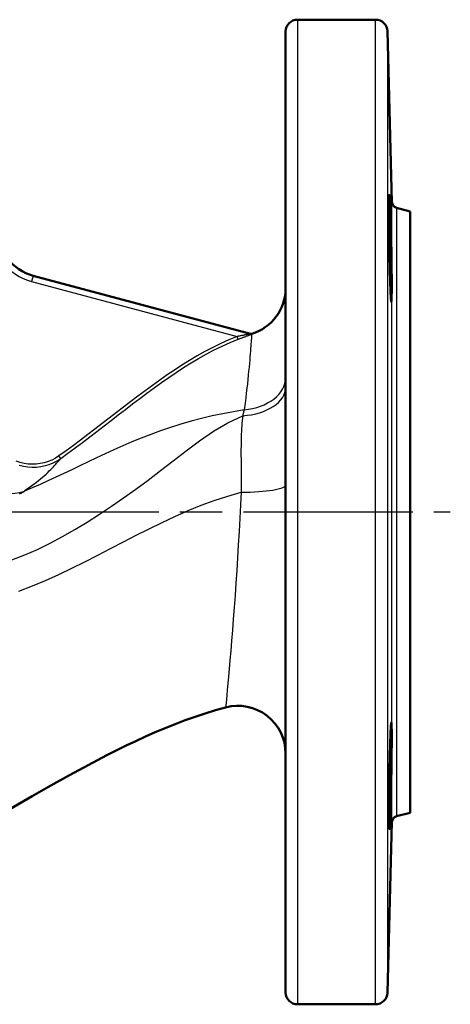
# Model space of a CAD drawing. Header units: millimetres. Extents: x 124 to 897, y 238 to 1237.
# Tile 4 of 14: x 460 to 532, y 554 to 719. Entities that reach past the tile are written whole.
import ezdxf

# ---------------------------------------------------------------- set-up
doc = ezdxf.new("R2010")
doc.units = ezdxf.units.MM
doc.header["$LTSCALE"] = 5
doc.linetypes.add('CHAIN', pattern=[0.3543, 0.2362, -0.0295, 0.0591, -0.0295])
for name, color, linetype, lineweight in [('Mittellinie(DIN)', 4, 'CHAIN', 25), ('Sichtbare Kanten(DIN)', 7, 'Continuous', 50), ('Sichtbare tangentiale Kanten(DIN)', 3, 'Continuous', 25)]:
    doc.layers.add(name, color=color, linetype=linetype, lineweight=lineweight)

msp = doc.modelspace()

# ---------------------------------------------------------------- linework, layer by layer
at = {"layer": 'Mittellinie(DIN)', "linetype": 'CHAIN', "ltscale": 23.990969}
msp.add_line((284.63, 636.03), (531.75, 636.03), dxfattribs=at)
at = {"layer": 'Sichtbare Kanten(DIN)'}
for p, q in [((506.19, 718.53), (519.25, 718.53)), ((504.19, 555.53), (504.19, 716.53)), ((521.99, 687.96), (521.25, 716.58)), ((525.01, 686.41), (522.74, 687.02)), ((525.01, 585.64), (525.01, 686.41)), ((498.32, 665.88), (461.94, 675.62)), ((525.01, 585.64), (522.74, 585.03)), ((521.99, 584.09), (521.25, 555.48)), ((506.19, 553.53), (519.25, 553.53))]:
    msp.add_line(p, q, dxfattribs=at)
at = {"layer": 'Sichtbare Kanten(DIN)', "flags": 128}
for points in [[(521.74, 673.01), (521.68, 674.62), (521.62, 676.66), (521.57, 678.92), (521.53, 681.21), (521.5, 683.51), (521.48, 685.58), (521.48, 687.23), (521.5, 688.46), (521.52, 689.12), (521.56, 689.17), (521.61, 688.62), (521.67, 687.49), (521.73, 685.88), (521.79, 683.9), (521.85, 681.6), (521.89, 679.27), (521.93, 676.97), (521.95, 674.87), (521.95, 673.21), (521.93, 671.97), (521.9, 671.32), (521.85, 671.28), (521.8, 671.87), (521.74, 673.01)], [(494.15, 603.28), (492.43, 602.8), (490.73, 602.28), (489.03, 601.72), (487.35, 601.12), (485.68, 600.49), (484.02, 599.82), (482.37, 599.12), (480.73, 598.4), (479.1, 597.65), (477.49, 596.88), (474.29, 595.29), (471.13, 593.63), (468, 591.92), (464.88, 590.18), (461.78, 588.41), (455.59, 584.86), (452.48, 583.1), (449.36, 581.38), (446.21, 579.7), (444.62, 578.89), (443.01, 578.1)], [(521.74, 586.45), (521.68, 584.79), (521.62, 583.57), (521.57, 582.93), (521.53, 582.89), (521.5, 583.46), (521.48, 584.6), (521.48, 586.19), (521.5, 588.2), (521.52, 590.48), (521.56, 592.79), (521.61, 595.05), (521.67, 597.14), (521.73, 598.83), (521.79, 600.05), (521.85, 600.73), (521.89, 600.78), (521.93, 600.23), (521.95, 599.07), (521.95, 597.47), (521.93, 595.43), (521.9, 593.14), (521.85, 590.83), (521.8, 588.5), (521.74, 586.45)]]:
    msp.add_lwpolyline(points, dxfattribs=at)
at = {"layer": 'Sichtbare Kanten(DIN)'}
for centre, radius, start, end in [((506.19, 716.53), 2, 90, 180), ((519.25, 716.53), 2, 1.5, 90), ((522.99, 687.99), 1, 181.5, 255), ((464.01, 683.35), 8, 180, 255), ((496.19, 673.55), 8, 286.9762, 0), ((498.38, 666.38), 0.5, 255, 286.9762), ((496.19, 595.55), 8, 0, 104.7836), ((522.99, 584.07), 1, 105, 178.5), ((506.19, 555.53), 2, 180, 270), ((519.25, 555.53), 2, 270, 358.5)]:
    msp.add_arc(centre, radius, start, end, dxfattribs=at)
at = {"layer": 'Sichtbare tangentiale Kanten(DIN)'}
for p, q in [((506.19, 718.53), (506.19, 553.53)), ((519.25, 553.53), (519.25, 718.53)), ((521.25, 716.58), (521.25, 555.48)), ((521.99, 584.09), (521.99, 687.96)), ((522.74, 687.02), (522.74, 585.03)), ((461.94, 675.62), (461.68, 674.66)), ((461.68, 674.66), (496.07, 665.44)), ((496.25, 664.98), (496.07, 665.44)), ((498.51, 665.83), (498.51, 665.82)), ((498.51, 665.79), (498.51, 665.82)), ((498.6, 665.88), (498.53, 665.9)), ((466.54, 645.02), (466.25, 645.42))]:
    msp.add_line(p, q, dxfattribs=at)
at = {"layer": 'Sichtbare tangentiale Kanten(DIN)', "flags": 128}
for points in [[(496.07, 665.44), (494.69, 664.88), (493.33, 664.28), (491.99, 663.62), (490.68, 662.93), (489.38, 662.2), (488.1, 661.44), (486.84, 660.64), (485.59, 659.82), (484.35, 658.99), (483.12, 658.13), (481.9, 657.25), (480.68, 656.36), (479.47, 655.46), (478.27, 654.54), (477.07, 653.62), (475.87, 652.7), (474.68, 651.77), (473.48, 650.84), (472.28, 649.92), (471.08, 649), (469.88, 648.09), (468.68, 647.19), (467.47, 646.3), (466.25, 645.42)], [(466.54, 645.02), (467.76, 645.89), (468.98, 646.79), (470.18, 647.69), (471.39, 648.6), (472.59, 649.52), (473.79, 650.45), (474.98, 651.38), (476.18, 652.3), (477.37, 653.23), (478.57, 654.15), (479.77, 655.06), (480.98, 655.96), (482.19, 656.85), (483.41, 657.72), (484.63, 658.57), (485.86, 659.41), (487.11, 660.22), (488.36, 661.01), (489.63, 661.77), (490.91, 662.49), (492.22, 663.18), (493.54, 663.82), (494.88, 664.43), (496.25, 664.98)], [(498.24, 665.85), (498.19, 665.84), (498.13, 665.83), (498.07, 665.81), (497.99, 665.8), (497.91, 665.78), (497.83, 665.77), (497.75, 665.75), (497.66, 665.74), (497.57, 665.72), (497.48, 665.7), (497.38, 665.69), (497.28, 665.67), (497.19, 665.65), (497.09, 665.63), (496.99, 665.61), (496.89, 665.6), (496.79, 665.58), (496.69, 665.56), (496.58, 665.54), (496.48, 665.52), (496.38, 665.5), (496.28, 665.48), (496.18, 665.46), (496.07, 665.44)], [(496.25, 664.98), (496.36, 665.02), (496.46, 665.06), (496.57, 665.1), (496.68, 665.14), (496.78, 665.18), (496.89, 665.22), (497, 665.26), (497.1, 665.3), (497.21, 665.34), (497.31, 665.38), (497.41, 665.41), (497.51, 665.45), (497.61, 665.49), (497.71, 665.53), (497.81, 665.56), (497.9, 665.6), (497.99, 665.63), (498.08, 665.67), (498.17, 665.7), (498.25, 665.73), (498.33, 665.76), (498.4, 665.79), (498.46, 665.81), (498.51, 665.83)], [(498.51, 665.79), (498.5, 665.68), (498.49, 665.53), (498.48, 665.34), (498.46, 665.11), (498.44, 664.85), (498.42, 664.55), (498.39, 664.22), (498.37, 663.84), (498.33, 663.44), (498.3, 662.99), (498.26, 662.52), (498.22, 662.01), (498.17, 661.46), (498.12, 660.89), (498.06, 660.28), (498, 659.64), (497.94, 658.96), (497.87, 658.26), (497.79, 657.53), (497.71, 656.77), (497.61, 655.97), (497.51, 655.14), (497.39, 654.25), (497.23, 653.15)], [(498.32, 665.88), (498.32, 665.88), (498.32, 665.88), (498.32, 665.88), (498.32, 665.87), (498.32, 665.87), (498.32, 665.87), (498.32, 665.87), (498.32, 665.87), (498.31, 665.87), (498.31, 665.87), (498.31, 665.87), (498.31, 665.87), (498.3, 665.87), (498.3, 665.86), (498.3, 665.86), (498.29, 665.86), (498.29, 665.86), (498.28, 665.86), (498.27, 665.86), (498.27, 665.86), (498.26, 665.85), (498.26, 665.85), (498.25, 665.85), (498.24, 665.85)], [(498.51, 665.83), (498.52, 665.84), (498.53, 665.84), (498.53, 665.84), (498.54, 665.85), (498.55, 665.85), (498.55, 665.85), (498.56, 665.86), (498.57, 665.86), (498.57, 665.86), (498.58, 665.86), (498.58, 665.87), (498.58, 665.87), (498.59, 665.87), (498.59, 665.87), (498.59, 665.87), (498.59, 665.88), (498.6, 665.88), (498.6, 665.88), (498.6, 665.88), (498.6, 665.88), (498.6, 665.88), (498.6, 665.88), (498.6, 665.88), (498.6, 665.88)], [(458.39, 628), (460.55, 628.83), (462.67, 629.77), (464.78, 630.8), (466.86, 631.9), (468.92, 633.09), (470.97, 634.33), (473.01, 635.64), (475.04, 637), (477.07, 638.42), (479.11, 639.88), (481.17, 641.39), (483.26, 642.96), (485.39, 644.61), (487.56, 646.3), (489.79, 647.97), (492.1, 649.56), (494.51, 650.99), (497, 652.16)], [(497.23, 653.13), (495.45, 652.84), (493.66, 652.5), (491.89, 652.12), (490.12, 651.7), (488.37, 651.23), (486.64, 650.73), (484.93, 650.2), (483.26, 649.63), (481.62, 649.04), (480.02, 648.42), (478.46, 647.78), (476.93, 647.12), (475.44, 646.46), (473.98, 645.79), (472.55, 645.12), (471.14, 644.45), (469.76, 643.78), (468.39, 643.12), (467.04, 642.48), (465.71, 641.84), (464.39, 641.23), (463.08, 640.64), (461.79, 640.06), (460.5, 639.52)], [(497, 652.17), (496.95, 651.75), (496.91, 651.33), (496.87, 650.9), (496.84, 650.46), (496.81, 650.01), (496.79, 649.54), (496.76, 649.07), (496.75, 648.59), (496.73, 648.09), (496.72, 647.59), (496.72, 647.08), (496.71, 646.55), (496.71, 646.02), (496.71, 645.47), (496.72, 644.91), (496.72, 644.34), (496.73, 643.76), (496.74, 643.16), (496.74, 642.56), (496.75, 641.94), (496.76, 641.31), (496.76, 640.66), (496.76, 640), (496.75, 639.33)], [(497.23, 653.15), (497.22, 653.11), (497.21, 653.07), (497.2, 653.03), (497.19, 652.99), (497.18, 652.95), (497.17, 652.91), (497.16, 652.87), (497.15, 652.83), (497.14, 652.79), (497.13, 652.75), (497.12, 652.71), (497.11, 652.67), (497.1, 652.63), (497.09, 652.59), (497.09, 652.55), (497.08, 652.5), (497.07, 652.46), (497.06, 652.42), (497.05, 652.38), (497.04, 652.34), (497.03, 652.29), (497.02, 652.25), (497.01, 652.21), (497, 652.17)], [(466.25, 645.42), (465.68, 645.05), (465.07, 644.74), (464.44, 644.48), (463.79, 644.28), (463.12, 644.14), (462.45, 644.05), (461.76, 644.03), (461.08, 644.07), (460.4, 644.17), (459.74, 644.34), (459.09, 644.57)], [(459.6, 643.86), (460.31, 643.69), (461.03, 643.58), (461.76, 643.53), (462.48, 643.56), (463.2, 643.64), (463.92, 643.8), (464.61, 644.01), (465.28, 644.29), (465.93, 644.62), (466.54, 645.02)], [(460.5, 639.64), (460.92, 639.91), (461.33, 640.18), (461.72, 640.46), (462.11, 640.73), (462.48, 641.01), (462.83, 641.29), (463.17, 641.57), (463.49, 641.84), (463.8, 642.11), (464.1, 642.38), (464.37, 642.64), (464.63, 642.9), (464.87, 643.15), (465.1, 643.39), (465.32, 643.61), (465.51, 643.82), (465.7, 644.02), (465.86, 644.2), (466.01, 644.36), (466.15, 644.52), (466.27, 644.65), (466.37, 644.78), (466.46, 644.88), (466.54, 644.97)], [(459.56, 622.76), (461.8, 623.63), (464.02, 624.57), (466.22, 625.57), (468.4, 626.62), (470.57, 627.69), (472.73, 628.8), (474.88, 629.91), (477.03, 631.03), (479.18, 632.14), (481.34, 633.23), (483.5, 634.29), (485.66, 635.3), (487.85, 636.26), (490.04, 637.15), (492.25, 637.97), (494.49, 638.7), (496.75, 639.33)], [(459.62, 639.01), (459.7, 639.06), (459.78, 639.11), (459.87, 639.16), (459.95, 639.21), (460.03, 639.25), (460.11, 639.3), (460.19, 639.35), (460.27, 639.39), (460.35, 639.43), (460.43, 639.48), (460.5, 639.52)], [(496.75, 639.33), (496.61, 637.23), (496.51, 634.97), (496.39, 632.75), (496.27, 630.54), (496.14, 628.35), (496, 626.2), (495.86, 624.08), (495.72, 622.02), (495.57, 620.01), (495.42, 618.08), (495.28, 616.22), (495.13, 614.45), (495, 612.78), (494.86, 611.22), (494.74, 609.77), (494.62, 608.45), (494.51, 607.27), (494.42, 606.23), (494.34, 605.34), (494.27, 604.62), (494.22, 604.05), (494.19, 603.65), (494.17, 603.41), (494.16, 603.32)]]:
    msp.add_lwpolyline(points, dxfattribs=at)
at = {"layer": 'Sichtbare tangentiale Kanten(DIN)'}
msp.add_arc((464.01, 683.35), 9, 180, 255, dxfattribs=at)
for centre, major_axis, ratio, start_param, end_param in [((498.36, 666.31), (0.2, -0.458), 0.893162, 5.554004, 6.151636), ((498.45, 666.36), (-0.129, -0.483), 0.996471, 0, 0.568605), ((496.19, 658.57), (8, 0), 0.683268, 4.842019, 6.283185), ((496.19, 656.93), (8, 0), 0.598862, 4.812874, 6.283185), ((457.41, 646.84), (4.54, -6.59), 0.876726, 4.168578, 6.052032), ((496.19, 640.53), (8, 0), 0.14932, 4.781967, 6.283185)]:
    msp.add_ellipse(centre, major_axis=major_axis, ratio=ratio, start_param=start_param, end_param=end_param, dxfattribs=at)

doc.saveas('drawing.dxf')
